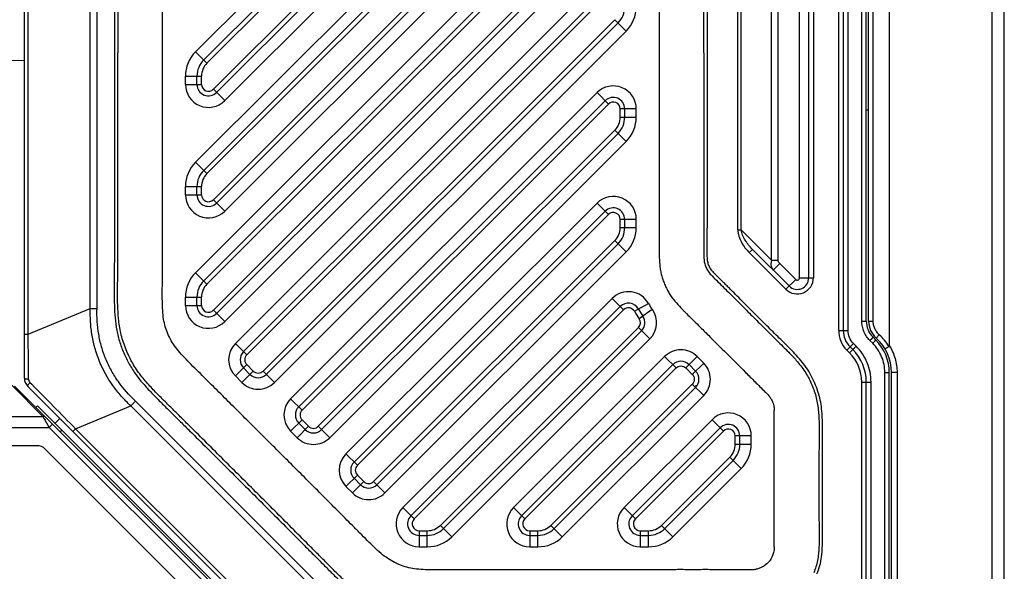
# Model space of a CAD drawing. Header units: millimetres. Extents: x 16 to 357, y 137 to 375.
# Tile 4 of 15: x 164 to 206, y 174 to 198. Entities that reach past the tile are written whole.
import ezdxf

# ---------------------------------------------------------------- set-up
doc = ezdxf.new("R2010")
doc.units = ezdxf.units.MM
doc.header["$LTSCALE"] = 16.335
doc.header["$PDMODE"] = 3
doc.header["$PDSIZE"] = 8
doc.layers.get('0').update_dxf_attribs({"linetype": 'CONTINUOUS'})
doc.layers.get('Defpoints').update_dxf_attribs({"linetype": 'CONTINUOUS'})
doc.layers.add('00_COMPONENTS', color=7, linetype='CONTINUOUS')
doc.layers.add('51__DRAFT_DIMS', color=7, linetype='CONTINUOUS')
doc.styles.get("Standard").update_dxf_attribs({"font": 'simfang.ttf'})
doc.dimstyles.new('DIMSTYLE_2', dxfattribs={"dimtxt": 3, "dimasz": 3, "dimexe": 2.5, "dimexo": 0.5, "dimgap": 0.75, "dimtad": 1, "dimdsep": 46, "dimtxsty": 'Standard', "dimblk": '_FILLED', "dimblk1": '_FILLED', "dimblk2": '_FILLED', "dimcen": 0.09, "dimclrt": 3, "dimazin": 2, "dimtp": 0.3, "dimtm": 0.3, "dimtfac": 1, "dimtofl": 0, "dimtmove": 0, "dimatfit": 3, "dimldrblk": '_FILLED', "dimfxl": 0, "dimtolj": 1, "dimarcsym": 0})

# ---------------------------------------------------------------- blocks, each defined once
blk = doc.blocks.new('_FILLED')
at = {"color": 0, "linetype": 'ByBlock'}
blk.add_solid([(0, 0), (-1, 0.167), (-1, -0.167)], dxfattribs=at)
blk = doc.blocks.new('*D44')
at = {"layer": '51__DRAFT_DIMS', "color": 0, "lineweight": -2}
for p, q in [((140.943, 174.934), (140.943, 156.467)), ((206.382, 171.428), (206.382, 156.467)), ((143.943, 158.967), (203.382, 158.967))]:
    blk.add_line(p, q, dxfattribs=at)
at = {"layer": 'Defpoints', "color": 0}
for p in [(140.943, 175.434), (206.382, 171.928), (206.382, 158.967)]:
    blk.add_point(p, dxfattribs=at)
at = {"layer": '51__DRAFT_DIMS', "color": 0, "linetype": 'ByBlock', "lineweight": -2, "xscale": 3, "yscale": 3, "zscale": 3}
for p, rotation in [((140.943, 158.967), 180.0000004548), ((206.382, 158.967), 4.5479998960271e-07)]:
    blk.add_blockref('_FILLED', p, dxfattribs=dict(at, rotation=rotation))
at = {"layer": '51__DRAFT_DIMS', "color": 3, "insert": (173.651, 163.717), "char_height": 3, "attachment_point": 2, "rotation": 0, "line_spacing_factor": 0.9}
blk.add_mtext('\\A1;65.44', dxfattribs=at)

msp = doc.modelspace()

# ---------------------------------------------------------------- linework, layer by layer
at = {"layer": '00_COMPONENTS', "color": 7}
for p, q in [((206.382, 170.067), (206.382, 223.967)), ((205.843, 222.26), (205.843, 171.774)), ((163.782, 182.855), (163.782, 217.517)), ((171.575, 196.71), (192.587, 217.724)), ((194.006, 217.163), (172.136, 195.291)), ((171.575, 191.902), (194.029, 214.357)), ((194.59, 212.938), (172.136, 190.482)), ((201.382, 209.757), (201.382, 184.276)), ((199.382, 209.103), (199.382, 184.931)), ((200.382, 185.345), (200.382, 208.689)), ((200.482, 185.345), (200.482, 208.689)), ((197.882, 187.224), (197.882, 206.81)), ((171.575, 187.093), (189.029, 204.548)), ((189.59, 203.129), (172.136, 185.674)), ((173.305, 184.015), (189.029, 199.74)), ((189.59, 198.321), (174.295, 183.025)), ((162.523, 196.713), (163.782, 196.681)), ((171.282, 195.645), (171.282, 196.003)), ((175.71, 181.611), (189.029, 194.931)), ((189.882, 194.219), (189.882, 194.578)), ((200.482, 194.517), (200.382, 194.517)), ((176.7, 180.621), (189.59, 193.512)), ((171.282, 190.836), (171.282, 191.195)), ((178.114, 179.206), (189.029, 190.123)), ((189.882, 189.411), (189.882, 189.769)), ((179.104, 178.217), (189.59, 188.703)), ((195.436, 188.463), (197.029, 186.87)), ((171.282, 186.027), (171.282, 186.386)), ((180.586, 176.87), (189.688, 185.973)), ((182.005, 176.31), (190.614, 184.92)), ((200.797, 184.517), (200.675, 184.638)), ((200.817, 184.599), (200.948, 184.746)), ((199.675, 184.224), (199.797, 184.103)), ((173.588, 183.025), (173.305, 183.308)), ((185.394, 176.87), (191.969, 183.446)), ((192.676, 183.446), (192.959, 183.163)), ((201.382, 168.738), (201.382, 183.103)), ((201.482, 168.781), (201.482, 183.103)), ((177.456, 168.409), (163.356, 182.509)), ((163.929, 182.502), (177.767, 168.663)), ((186.813, 176.31), (192.959, 182.456)), ((193.012, 182.519), (192.959, 182.519)), ((200.382, 168.717), (200.382, 182.689)), ((164.277, 181.588), (164.346, 181.661)), ((164.346, 181.661), (176.885, 169.121)), ((165.113, 180.894), (165.325, 181.106)), ((175.992, 180.621), (175.71, 180.904)), ((190.202, 176.87), (194.029, 180.698)), ((165.335, 180.53), (165.404, 180.602)), ((194.882, 179.985), (194.882, 180.344)), ((164.326, 179.918), (163.156, 179.918)), ((172.88, 171.571), (164.68, 179.771)), ((194.59, 179.278), (191.621, 176.31)), ((178.397, 178.217), (178.114, 178.499)), ((180.94, 176.017), (181.298, 176.017)), ((185.748, 176.017), (186.106, 176.017)), ((190.556, 176.017), (190.914, 176.017))]:
    msp.add_line(p, q, dxfattribs=at)
at = {"layer": '00_COMPONENTS', "color": 4}
for p, q in [((171.222, 197.064), (192.233, 218.078)), ((163.948, 184.778), (163.948, 217.517)), ((166.645, 185.895), (166.645, 217.517)), ((166.937, 185.895), (166.937, 217.517)), ((171.717, 196.569), (192.728, 217.583)), ((193.865, 217.305), (171.995, 195.432)), ((194.36, 216.81), (172.49, 194.937)), ((171.222, 192.255), (193.675, 214.711)), ((171.717, 191.76), (194.17, 214.216)), ((194.448, 213.08), (171.995, 190.624)), ((194.943, 212.585), (172.49, 190.129)), ((199.182, 184.931), (199.182, 209.103)), ((199.588, 184.931), (199.588, 209.103)), ((200.188, 185.345), (200.188, 208.689)), ((200.682, 185.345), (200.682, 208.689)), ((197.482, 187.224), (197.482, 206.81)), ((198.082, 206.81), (198.082, 187.224)), ((196.265, 187.988), (196.265, 206.046)), ((196.548, 187.988), (196.548, 206.046)), ((171.222, 187.447), (188.675, 204.902)), ((194.8, 189.312), (194.8, 204.722)), ((194.941, 189.312), (194.941, 204.722)), ((171.717, 186.952), (189.17, 204.407)), ((189.448, 203.271), (171.995, 185.815)), ((189.943, 202.776), (172.49, 185.32)), ((172.952, 184.368), (188.675, 200.093)), ((173.447, 183.873), (189.17, 199.598)), ((189.448, 198.462), (174.154, 183.166)), ((189.943, 197.967), (189.448, 198.462)), ((189.943, 197.967), (174.649, 182.671)), ((171.717, 196.569), (171.222, 197.064)), ((170.782, 195.645), (170.782, 196.003)), ((170.782, 196.003), (171.482, 196.003)), ((170.782, 195.645), (171.482, 195.645)), ((171.482, 195.645), (171.482, 196.003)), ((172.49, 194.937), (171.995, 195.432)), ((188.675, 195.285), (175.356, 181.964)), ((189.17, 194.79), (188.675, 195.285)), ((175.851, 181.469), (189.17, 194.79)), ((189.682, 194.219), (189.682, 194.578)), ((190.382, 194.578), (189.682, 194.578)), ((190.382, 194.219), (190.382, 194.578)), ((189.682, 194.219), (190.382, 194.219)), ((189.448, 193.653), (176.558, 180.762)), ((189.943, 193.159), (189.448, 193.653)), ((177.053, 180.267), (189.943, 193.159)), ((171.717, 191.76), (171.222, 192.255)), ((170.782, 190.836), (170.782, 191.195)), ((170.782, 191.195), (171.482, 191.195)), ((171.482, 190.836), (171.482, 191.195)), ((170.782, 190.836), (171.482, 190.836)), ((172.49, 190.129), (171.995, 190.624)), ((188.675, 190.476), (177.76, 179.56)), ((189.17, 189.981), (188.675, 190.476)), ((178.255, 179.065), (189.17, 189.981)), ((189.682, 189.411), (189.682, 189.769)), ((190.382, 189.769), (189.682, 189.769)), ((190.382, 189.411), (190.382, 189.769)), ((189.682, 189.411), (190.382, 189.411)), ((194.8, 189.312), (194.941, 189.312)), ((196.265, 187.988), (194.941, 189.312)), ((189.448, 188.845), (178.962, 178.358)), ((189.943, 188.35), (189.448, 188.845)), ((195.436, 188.463), (195.295, 188.322)), ((179.457, 177.863), (189.943, 188.35)), ((195.295, 188.322), (196.887, 186.729)), ((196.265, 187.988), (196.548, 187.988)), ((196.619, 187.846), (196.336, 187.563)), ((197.312, 187.153), (196.619, 187.846)), ((171.717, 186.952), (171.222, 187.447)), ((196.887, 186.729), (197.312, 187.153)), ((197.482, 187.224), (198.082, 187.224)), ((170.782, 186.027), (170.782, 186.386)), ((170.782, 186.386), (171.482, 186.386)), ((171.482, 186.027), (171.482, 186.386)), ((189.334, 186.327), (180.232, 177.224)), ((189.829, 185.832), (189.334, 186.327)), ((163.948, 184.778), (166.645, 185.895)), ((166.645, 185.895), (166.937, 185.895)), ((170.782, 186.027), (171.482, 186.027)), ((172.49, 185.32), (171.995, 185.815)), ((180.727, 176.729), (189.829, 185.832)), ((190.302, 185.768), (190.91, 186.115)), ((191.08, 185.846), (190.507, 185.445)), ((190.473, 185.061), (181.864, 176.451)), ((190.968, 184.566), (190.473, 185.061)), ((199.182, 184.931), (199.588, 184.931)), ((200.188, 185.345), (200.382, 185.345)), ((200.482, 185.345), (200.682, 185.345)), ((163.782, 184.778), (163.948, 184.778)), ((182.359, 175.956), (190.968, 184.566)), ((173.447, 183.873), (172.952, 184.368)), ((199.675, 184.224), (199.534, 184.083)), ((199.534, 184.083), (199.655, 183.961)), ((199.655, 183.961), (199.797, 184.103)), ((199.943, 184.244), (199.822, 184.365)), ((200.66, 184.376), (200.539, 184.497)), ((191.615, 183.799), (185.041, 177.224)), ((192.11, 183.304), (191.615, 183.799)), ((193.029, 183.8), (192.534, 183.305)), ((193.313, 183.516), (193.029, 183.8)), ((172.952, 182.954), (173.447, 183.449)), ((173.73, 183.166), (173.447, 183.449)), ((185.536, 176.729), (192.11, 183.304)), ((192.534, 183.305), (192.817, 183.022)), ((193.313, 183.516), (192.817, 183.022)), ((173.235, 182.671), (172.952, 182.954)), ((173.235, 182.671), (173.73, 183.166)), ((174.649, 182.671), (174.154, 183.166)), ((201.188, 168.538), (201.188, 183.103)), ((201.188, 183.103), (201.382, 183.103)), ((201.722, 183.103), (201.482, 183.103)), ((201.722, 183.103), (201.722, 171.579)), ((163.227, 182.547), (164.577, 181.197)), ((164.022, 182.673), (164.103, 182.591)), ((192.817, 182.597), (186.672, 176.451)), ((193.312, 182.102), (192.817, 182.597)), ((200.182, 168.517), (200.182, 182.689)), ((200.182, 182.689), (200.588, 182.689)), ((200.588, 168.63), (200.588, 182.689)), ((175.356, 181.964), (175.851, 181.469)), ((187.167, 175.956), (193.312, 182.102)), ((166.006, 180.66), (168.402, 181.652)), ((168.402, 181.652), (168.608, 181.859)), ((176.918, 173.136), (168.402, 181.652)), ((177.124, 173.343), (168.608, 181.859)), ((161.856, 181.197), (164.577, 181.197)), ((164.585, 181.183), (164.864, 180.718)), ((161.656, 180.718), (164.864, 180.718)), ((164.652, 181.072), (164.677, 181.031)), ((165.006, 180.859), (164.864, 180.718)), ((164.864, 180.718), (175.664, 169.918)), ((166.006, 180.66), (165.888, 180.542)), ((166.006, 180.66), (175.925, 170.74)), ((175.851, 181.045), (175.356, 180.55)), ((175.639, 180.267), (176.134, 180.762)), ((176.134, 180.762), (175.851, 181.045)), ((176.558, 180.762), (177.053, 180.267)), ((193.675, 181.051), (189.849, 177.224)), ((194.17, 180.556), (193.675, 181.051)), ((175.356, 180.55), (175.639, 180.267)), ((190.344, 176.729), (194.17, 180.556)), ((194.682, 179.985), (194.682, 180.344)), ((195.382, 180.344), (194.682, 180.344)), ((195.382, 179.985), (195.382, 180.344)), ((194.682, 179.985), (195.382, 179.985)), ((177.76, 179.56), (178.255, 179.065)), ((194.448, 179.42), (191.48, 176.451)), ((194.943, 178.925), (194.448, 179.42)), ((178.255, 178.641), (177.76, 178.146)), ((178.538, 178.358), (178.255, 178.641)), ((191.975, 175.956), (194.943, 178.925)), ((177.76, 178.146), (178.043, 177.863)), ((178.043, 177.863), (178.538, 178.358)), ((178.962, 178.358), (179.457, 177.863)), ((180.232, 177.224), (180.727, 176.729)), ((185.041, 177.224), (185.536, 176.729)), ((189.849, 177.224), (190.344, 176.729)), ((181.864, 176.451), (182.359, 175.956)), ((186.672, 176.451), (187.167, 175.956)), ((191.48, 176.451), (191.975, 175.956)), ((180.94, 176.217), (180.94, 175.517)), ((180.94, 176.217), (181.298, 176.217)), ((181.298, 175.517), (181.298, 176.217)), ((185.748, 176.217), (185.748, 175.517)), ((185.748, 176.217), (186.106, 176.217)), ((186.106, 175.517), (186.106, 176.217)), ((190.556, 176.217), (190.556, 175.517)), ((190.556, 176.217), (190.914, 176.217)), ((190.914, 175.517), (190.914, 176.217)), ((180.94, 175.517), (181.298, 175.517)), ((185.748, 175.517), (186.106, 175.517)), ((190.556, 175.517), (190.914, 175.517))]:
    msp.add_line(p, q, dxfattribs=at)
msp.add_lwpolyline([(164.586, 181.183), (164.595, 181.167), (164.605, 181.15), (164.616, 181.131), (164.628, 181.112)], dxfattribs=at)
at = {"layer": '00_COMPONENTS', "color": 7}
for centre, radius, start, end in [((188.882, 199.028), 1, 315.0028, 0), ((172.282, 196.003), 1, 135.0028, 180), ((171.782, 195.645), 0.5, 180, 315.0028), ((189.382, 194.578), 0.5, 0, 135.0028), ((188.882, 194.219), 1, 315.0028, 0), ((172.282, 191.195), 1, 135.0028, 180), ((171.782, 190.836), 0.5, 180, 315.0028), ((189.382, 189.769), 0.5, 0, 135.0028), ((188.882, 189.411), 1, 315.0028, 0), ((172.282, 186.386), 1, 135.0028, 180), ((197.382, 187.224), 0.5, 225, 0), ((171.782, 186.027), 0.5, 180, 315.0028), ((190.041, 185.62), 0.5, 29.7074, 135.0028), ((193.922, 187.833), 3.967, 209.6922, 214.9559), ((190.261, 185.273), 0.5, 315.0028, 34.9421), ((200.382, 184.931), 1, 180, 225), ((201.382, 185.345), 1, 180, 225), ((201.482, 185.345), 1, 180, 228.2732), ((199.382, 183.103), 2, 0, 45), ((199.482, 183.103), 2, 0, 48.2732), ((198.382, 182.689), 2, 0, 45), ((173.659, 183.661), 0.5, 135.0028, 225), ((192.322, 183.092), 0.5, 45.0339, 135.0028), ((164.282, 182.855), 0.5, 180, 225), ((173.942, 183.378), 0.5, 225, 315.0028), ((192.605, 182.81), 0.5, 315.0028, 44.988), ((176.063, 181.257), 0.5, 135.0028, 225), ((194.382, 180.344), 0.5, 0, 135.0028), ((176.346, 180.974), 0.5, 225, 315.0028), ((164.326, 179.418), 0.5, 45, 90), ((193.882, 179.985), 1, 315.0028, 0), ((178.467, 178.853), 0.5, 135.0028, 225), ((178.75, 178.57), 0.5, 225, 315.0028), ((180.94, 176.517), 0.5, 135.0028, 270), ((185.748, 176.517), 0.5, 135.0028, 270), ((190.556, 176.517), 0.5, 135.0028, 270), ((181.298, 177.017), 1, 270, 315.0028), ((186.106, 177.017), 1, 270, 315.0028), ((190.914, 177.017), 1, 270, 315.0028)]:
    msp.add_arc(centre, radius, start, end, dxfattribs=at)
at = {"layer": '00_COMPONENTS', "color": 4}
for centre, radius, start, end in [((188.882, 199.028), 1.5, 315.0028, 0), ((172.282, 196.003), 1.5, 135.0028, 180), ((172.282, 196.003), 0.8, 135.0028, 180), ((171.782, 195.645), 1, 180, 315.0028), ((171.782, 195.645), 0.3, 180, 315.0028), ((189.382, 194.578), 1, 359.999, 135.003), ((189.382, 194.578), 0.3, 0.0033, 135.0036), ((188.882, 194.219), 0.8, 315.0029, 360), ((188.882, 194.219), 1.5, 315.0032, 360), ((172.282, 191.195), 1.5, 135.0028, 180), ((172.282, 191.195), 0.8, 135.0028, 180), ((171.782, 190.836), 1, 180, 315.0028), ((171.782, 190.836), 0.3, 180, 315.0028), ((189.382, 189.769), 1, 359.999, 135.003), ((189.382, 189.769), 0.3, 0.0033, 135.0036), ((188.882, 189.411), 0.8, 315.0029, 360), ((188.882, 189.411), 1.5, 315.0032, 360), ((172.282, 186.386), 1.5, 135.0028, 180), ((197.382, 187.224), 0.7, 225, 0), ((197.382, 187.224), 0.1, 224.989, 0.0282), ((172.282, 186.386), 0.8, 135.0028, 180), ((190.041, 185.62), 1, 29.685, 135.0059), ((171.782, 186.027), 1, 180, 315.0028), ((171.782, 186.027), 0.3, 180, 315.0028), ((190.041, 185.62), 0.3, 29.7058, 135.0165), ((193.926, 187.835), 3.472, 209.6997, 214.9546), ((190.261, 185.273), 1, 315.0028, 34.9421), ((193.926, 187.835), 4.172, 209.696, 214.9523), ((190.261, 185.273), 0.3, 315.0028, 34.9421), ((200.382, 184.931), 1.2, 180, 225), ((173.659, 183.661), 1, 135.0028, 225), ((173.659, 183.661), 0.3, 135.0028, 225), ((198.382, 182.689), 1.8, 0, 45), ((164.171, 182.82), 0.21, 180.5149, 224.4388), ((173.942, 183.378), 0.3, 225, 315.0028), ((173.942, 183.378), 1, 225, 315.0028), ((176.063, 181.257), 1, 135.0001, 224.9995), ((171.09, 185.093), 7.59, 210.8893, 211.0081), ((176.063, 181.257), 0.3, 135, 225), ((194.382, 180.344), 1, 359.999, 135.003), ((176.346, 180.974), 0.3, 225.0028, 315.0028), ((176.346, 180.974), 1, 224.9958, 315.0011), ((194.382, 180.344), 0.3, 0.0033, 135.0036), ((193.882, 179.985), 0.8, 315.0029, 360), ((193.882, 179.985), 1.5, 315.0028, 360), ((178.467, 178.853), 1, 135.0001, 224.9995), ((178.467, 178.853), 0.3, 135, 225), ((178.75, 178.57), 0.3, 225.0028, 315.0028), ((178.75, 178.57), 1, 224.9958, 315.0011), ((180.94, 176.517), 1, 135.0029, 270.0002), ((185.748, 176.517), 1, 135.0018, 270.0002), ((190.556, 176.517), 1, 135.0019, 270.0002), ((180.94, 176.517), 0.3, 135.0005, 270.0007), ((181.298, 177.017), 0.8, 270, 315.0028), ((185.748, 176.517), 0.3, 135.0005, 270.0007), ((186.106, 177.017), 0.8, 270, 315.0028), ((190.556, 176.517), 0.3, 135.0005, 270.0007), ((190.914, 177.017), 0.8, 270, 315.0028), ((181.298, 177.017), 1.5, 270.0001, 315), ((186.106, 177.017), 1.5, 270, 315), ((190.914, 177.017), 1.5, 270.0001, 315)]:
    msp.add_arc(centre, radius, start, end, dxfattribs=at)
for points, knots in [([(185.382, 221.607), (185.004, 221.607), (184.248, 221.607), (183.114, 221.605), (182.169, 221.605), (181.413, 221.606), (180.846, 221.607), (180.279, 221.612), (179.712, 221.616), (179.145, 221.608), (178.673, 221.572), (178.299, 221.516), (177.929, 221.437), (177.568, 221.32), (177.218, 221.177), (176.875, 221.018), (176.465, 220.781), (176.016, 220.433), (175.595, 220.053), (175.192, 219.653), (174.794, 219.25), (174.395, 218.847), (173.862, 218.31), (173.196, 217.64), (172.394, 216.838), (171.592, 216.037), (170.922, 215.37), (170.386, 214.837), (170.05, 214.504), (169.781, 214.238), (169.513, 213.972), (169.248, 213.702), (168.994, 213.422), (168.749, 213.135), (168.523, 212.83), (168.33, 212.505), (168.158, 212.168), (167.975, 211.731), (167.811, 211.187), (167.724, 210.625), (167.689, 210.059), (167.682, 209.492), (167.687, 208.925), (167.689, 208.358), (167.691, 207.791), (167.693, 207.035), (167.694, 206.09), (167.694, 204.955), (167.694, 203.821), (167.693, 202.687), (167.692, 201.175), (167.692, 199.285), (167.692, 197.773), (167.692, 197.017)], [0, 0, 0, 0, 0.03125, 0.0625, 0.09375, 0.109375, 0.125, 0.140624, 0.15625, 0.171875, 0.187501, 0.195316, 0.203129, 0.218752, 0.226567, 0.234382, 0.250004, 0.265627, 0.281252, 0.296877, 0.312502, 0.328127, 0.343752, 0.375002, 0.406252, 0.437502, 0.468751, 0.484376, 0.500001, 0.507814, 0.515627, 0.531251, 0.539064, 0.546879, 0.562501, 0.570315, 0.57813, 0.593756, 0.609379, 0.625001, 0.640626, 0.656251, 0.671876, 0.687501, 0.703126, 0.718751, 0.750001, 0.781251, 0.812501, 0.84375, 0.875, 0.9375, 1, 1, 1, 1]), ([(185.382, 221.459), (185.005, 221.459), (184.251, 221.459), (183.119, 221.457), (182.176, 221.457), (181.421, 221.458), (180.855, 221.46), (180.289, 221.462), (179.725, 221.469), (179.163, 221.459), (178.607, 221.419), (178.058, 221.324), (177.53, 221.151), (177.021, 220.931), (176.539, 220.653), (176.1, 220.31), (175.685, 219.934), (175.286, 219.537), (174.757, 219.001), (174.092, 218.332), (173.294, 217.529), (172.494, 216.728), (171.693, 215.928), (170.891, 215.13), (170.222, 214.465), (169.685, 213.937), (169.292, 213.535), (168.92, 213.118), (168.588, 212.67), (168.323, 212.181), (168.111, 211.669), (167.951, 211.136), (167.87, 210.585), (167.836, 210.027), (167.83, 209.465), (167.835, 208.901), (167.837, 208.335), (167.839, 207.769), (167.841, 207.014), (167.842, 206.071), (167.843, 204.939), (167.842, 203.807), (167.841, 202.676), (167.84, 201.167), (167.84, 199.28), (167.84, 197.771), (167.841, 197.017)], [0, 0, 0, 0, 0.031385, 0.062772, 0.094164, 0.109861, 0.125561, 0.141262, 0.156934, 0.172504, 0.187987, 0.20333, 0.218693, 0.234103, 0.249435, 0.264833, 0.280363, 0.295971, 0.311662, 0.343054, 0.374446, 0.405837, 0.437229, 0.46862, 0.500012, 0.515678, 0.531286, 0.546798, 0.562169, 0.577515, 0.592928, 0.608275, 0.62364, 0.639148, 0.654737, 0.67042, 0.686117, 0.701813, 0.71751, 0.748901, 0.780291, 0.811679, 0.843066, 0.874452, 0.937226, 1, 1, 1, 1]), ([(193.472, 197.017), (193.472, 197.579), (193.472, 198.422), (193.472, 199.547), (193.472, 200.39), (193.472, 201.233), (193.473, 202.076), (193.473, 202.779), (193.473, 203.341), (193.472, 203.763), (193.472, 204.184), (193.472, 204.606), (193.471, 204.957), (193.471, 205.238), (193.471, 205.449), (193.47, 205.66), (193.47, 205.835), (193.473, 205.972), (193.481, 206.073), (193.504, 206.171), (193.533, 206.266), (193.576, 206.356), (193.627, 206.442), (193.688, 206.522), (193.759, 206.596), (193.832, 206.67), (193.931, 206.769), (194.055, 206.893), (194.205, 207.042), (194.404, 207.24), (194.653, 207.489), (194.951, 207.787), (195.348, 208.184), (195.845, 208.681), (196.342, 209.178), (196.74, 209.575), (197.039, 209.872), (197.341, 210.167), (197.636, 210.472), (197.913, 210.798), (198.137, 211.164), (198.305, 211.559), (198.423, 211.973), (198.467, 212.399), (198.481, 212.823), (198.476, 213.246), (198.475, 213.668), (198.473, 214.089), (198.472, 214.651), (198.471, 215.354), (198.471, 216.197), (198.474, 217.04), (198.475, 217.743), (198.481, 218.306), (198.466, 218.731), (198.418, 219.157), (198.298, 219.569), (198.124, 219.962), (197.899, 220.328), (197.624, 220.658), (197.202, 221.043), (196.827, 221.263), (196.563, 221.372)], [0, 0, 0, 0, 0.062386, 0.093579, 0.124772, 0.155965, 0.187158, 0.218351, 0.233948, 0.249545, 0.265142, 0.280739, 0.296336, 0.304134, 0.311933, 0.31973, 0.327503, 0.331344, 0.335018, 0.338716, 0.342409, 0.34607, 0.349798, 0.353436, 0.357239, 0.361113, 0.365003, 0.372798, 0.380598, 0.388397, 0.403995, 0.419592, 0.435189, 0.466382, 0.497572, 0.513169, 0.528759, 0.544358, 0.560054, 0.575827, 0.591699, 0.607511, 0.623376, 0.639178, 0.654884, 0.670502, 0.686097, 0.701692, 0.717287, 0.748477, 0.779667, 0.810857, 0.842047, 0.85767, 0.873378, 0.889191, 0.905048, 0.920873, 0.93671, 0.952547, 0.968389, 1, 1, 1, 1]), ([(193.324, 197.017), (193.324, 197.579), (193.324, 198.422), (193.324, 199.547), (193.324, 200.39), (193.324, 201.233), (193.324, 202.076), (193.324, 202.919), (193.324, 203.622), (193.324, 204.184), (193.324, 204.606), (193.323, 204.957), (193.323, 205.238), (193.323, 205.449), (193.322, 205.66), (193.323, 205.876), (193.326, 206.061), (193.36, 206.21), (193.395, 206.321), (193.445, 206.425), (193.504, 206.526), (193.574, 206.617), (193.651, 206.697), (193.726, 206.774), (193.826, 206.874), (193.951, 206.998), (194.1, 207.147), (194.299, 207.345), (194.548, 207.593), (194.846, 207.891), (195.243, 208.289), (195.74, 208.786), (196.237, 209.283), (196.635, 209.68), (196.935, 209.977), (197.235, 210.27), (197.525, 210.569), (197.791, 210.883), (198.005, 211.233), (198.165, 211.608), (198.278, 212.002), (198.32, 212.412), (198.333, 212.826), (198.328, 213.246), (198.327, 213.667), (198.325, 214.089), (198.324, 214.651), (198.323, 215.354), (198.323, 216.197), (198.325, 216.9), (198.326, 217.462), (198.328, 217.883), (198.331, 218.302), (198.319, 218.717), (198.273, 219.126), (198.158, 219.519), (197.992, 219.892), (197.778, 220.241), (197.517, 220.555), (197.115, 220.921), (196.758, 221.132), (196.507, 221.234)], [0, 0, 0, 0, 0.062793, 0.094189, 0.125586, 0.156982, 0.188378, 0.219773, 0.251168, 0.266865, 0.282562, 0.298259, 0.30611, 0.313956, 0.321808, 0.329708, 0.338077, 0.342374, 0.34668, 0.35104, 0.355287, 0.359683, 0.363793, 0.367768, 0.371712, 0.379565, 0.387412, 0.39526, 0.410955, 0.426651, 0.442348, 0.473745, 0.505148, 0.520844, 0.536556, 0.552248, 0.567738, 0.583057, 0.598138, 0.613371, 0.628467, 0.643716, 0.659185, 0.674841, 0.690542, 0.706244, 0.721945, 0.753347, 0.784749, 0.816151, 0.831858, 0.847553, 0.863193, 0.878661, 0.893886, 0.909004, 0.924203, 0.939374, 0.954543, 0.969725, 1, 1, 1, 1]), ([(169.782, 197.017), (169.782, 197.738), (169.782, 199.179), (169.782, 200.98), (169.782, 202.419), (169.783, 203.497), (169.783, 204.576), (169.784, 205.657), (169.783, 206.56), (169.782, 207.284), (169.782, 207.83), (169.78, 208.377), (169.779, 208.926), (169.777, 209.465), (169.777, 209.96), (169.794, 210.336), (169.835, 210.604), (169.896, 210.865), (170.003, 211.186), (170.156, 211.489), (170.298, 211.715), (170.459, 211.934), (170.715, 212.213), (171.066, 212.565), (171.449, 212.945), (171.838, 213.332), (172.225, 213.718), (172.611, 214.102), (173.122, 214.612), (173.759, 215.248), (174.523, 216.013), (175.289, 216.781), (175.93, 217.425), (176.445, 217.942), (176.764, 218.265), (177.013, 218.51), (177.229, 218.719), (177.491, 218.947), (177.834, 219.162), (178.14, 219.303), (178.397, 219.39), (178.591, 219.442), (178.786, 219.48), (178.984, 219.504), (179.196, 219.516), (179.522, 219.523), (179.963, 219.521), (180.51, 219.518), (181.059, 219.517), (181.605, 219.516), (182.327, 219.516), (183.227, 219.516), (184.305, 219.517), (185.023, 219.517), (185.382, 219.517)], [0, 0, 0, 0, 0.065533, 0.130982, 0.163661, 0.196311, 0.228975, 0.261703, 0.294545, 0.311024, 0.327551, 0.344132, 0.360772, 0.377455, 0.393064, 0.405756, 0.411627, 0.417699, 0.430023, 0.442348, 0.448408, 0.454272, 0.467033, 0.482743, 0.499457, 0.516089, 0.532632, 0.549105, 0.565522, 0.598258, 0.630968, 0.663784, 0.696835, 0.71349, 0.730156, 0.738067, 0.745238, 0.757482, 0.769551, 0.781866, 0.788033, 0.794187, 0.800137, 0.80602, 0.812304, 0.819416, 0.835648, 0.852435, 0.869078, 0.885602, 0.902033, 0.934713, 0.967321, 1, 1, 1, 1]), ([(196.382, 212.588), (196.381, 212.54), (196.379, 212.472), (196.362, 212.383), (196.34, 212.297), (196.304, 212.188), (196.24, 212.071), (196.179, 211.978), (196.115, 211.907), (196.017, 211.806), (195.868, 211.657), (195.675, 211.465), (195.476, 211.267), (195.213, 211.004), (194.886, 210.678), (194.497, 210.288), (193.983, 209.773), (193.472, 209.263), (192.965, 208.759), (192.648, 208.445), (192.375, 208.176), (192.186, 207.974), (192.021, 207.779), (191.894, 207.612), (191.783, 207.437), (191.688, 207.255), (191.606, 207.068), (191.533, 206.877), (191.473, 206.681), (191.43, 206.477), (191.404, 206.27), (191.384, 206.018), (191.375, 205.745), (191.378, 205.453), (191.379, 205.096), (191.381, 204.651), (191.383, 204.114), (191.383, 203.573), (191.384, 203.03), (191.384, 202.302), (191.383, 201.389), (191.382, 200.294), (191.382, 199.2), (191.382, 198.108), (191.382, 197.381), (191.382, 197.017)], [0, 0, 0, 0, 0.008229, 0.011678, 0.015532, 0.023431, 0.031329, 0.038405, 0.0424, 0.047793, 0.06249, 0.078594, 0.094644, 0.110634, 0.142433, 0.173995, 0.205322, 0.267273, 0.297892, 0.328272, 0.343897, 0.363754, 0.375639, 0.387817, 0.399642, 0.411298, 0.422986, 0.43467, 0.446328, 0.4582, 0.470387, 0.482181, 0.501677, 0.517196, 0.532362, 0.562894, 0.593659, 0.624621, 0.655741, 0.686984, 0.749684, 0.812425, 0.875043, 0.937558, 1, 1, 1, 1]), ([(167.692, 197.017), (167.692, 196.285), (167.692, 195.186), (167.693, 193.722), (167.693, 192.623), (167.694, 191.525), (167.695, 190.426), (167.694, 189.328), (167.692, 188.413), (167.689, 187.68), (167.687, 186.948), (167.677, 186.216), (167.714, 185.484), (167.782, 184.938), (167.898, 184.494), (168.021, 184.149), (168.16, 183.81), (168.323, 183.481), (168.516, 183.17), (168.729, 182.872), (169.024, 182.521), (169.4, 182.121), (169.79, 181.733), (170.18, 181.347), (170.57, 180.96), (171.089, 180.444), (171.738, 179.798), (172.516, 179.022), (173.293, 178.246), (174.069, 177.469), (174.845, 176.692), (175.491, 176.043), (176.007, 175.524), (176.395, 175.134), (176.782, 174.745), (177.167, 174.353), (177.559, 173.968), (177.966, 173.6), (178.401, 173.263), (178.877, 172.985), (179.38, 172.763), (179.814, 172.616), (180.171, 172.532), (180.532, 172.472), (180.989, 172.432), (181.538, 172.417), (181.996, 172.421), (182.362, 172.425), (182.728, 172.427), (183.369, 172.429), (184.284, 172.429), (185.016, 172.427), (185.382, 172.427)], [0, 0, 0, 0, 0.0625, 0.093751, 0.125001, 0.156251, 0.187501, 0.218751, 0.250002, 0.265627, 0.281252, 0.312501, 0.328126, 0.343749, 0.359371, 0.367185, 0.375, 0.390623, 0.398437, 0.406251, 0.421876, 0.437501, 0.453126, 0.468751, 0.484376, 0.500001, 0.531252, 0.562502, 0.593752, 0.625002, 0.656252, 0.687503, 0.703128, 0.718753, 0.734378, 0.750003, 0.765628, 0.781253, 0.796877, 0.812499, 0.828123, 0.843746, 0.85156, 0.859374, 0.874999, 0.890624, 0.906249, 0.914062, 0.921874, 0.9375, 0.96875, 1, 1, 1, 1]), ([(185.382, 172.575), (185.035, 172.575), (184.34, 172.576), (183.472, 172.577), (182.779, 172.575), (182.257, 172.573), (181.723, 172.566), (181.161, 172.572), (180.559, 172.612), (179.925, 172.727), (179.299, 172.951), (178.705, 173.239), (178.187, 173.605), (177.74, 174.001), (177.336, 174.393), (176.961, 174.775), (176.592, 175.145), (176.103, 175.638), (175.489, 176.254), (174.754, 176.993), (174.017, 177.731), (173.28, 178.468), (172.543, 179.204), (171.805, 179.94), (171.189, 180.553), (170.696, 181.043), (170.326, 181.411), (169.954, 181.78), (169.569, 182.16), (169.174, 182.574), (168.779, 183.037), (168.43, 183.574), (168.16, 184.174), (167.956, 184.802), (167.864, 185.431), (167.834, 186.022), (167.83, 186.577), (167.836, 187.109), (167.837, 187.632), (167.839, 188.153), (167.841, 188.847), (167.842, 189.715), (167.843, 190.758), (167.842, 191.8), (167.841, 193.191), (167.84, 194.93), (167.84, 196.321), (167.84, 197.017)], [0, 0, 0, 0, 0.029885, 0.059707, 0.074575, 0.089403, 0.104538, 0.12049, 0.13773, 0.156318, 0.175655, 0.194694, 0.212826, 0.229951, 0.245972, 0.261131, 0.275992, 0.290905, 0.320804, 0.350648, 0.380499, 0.410361, 0.440214, 0.470069, 0.499926, 0.514851, 0.529778, 0.544717, 0.559937, 0.57625, 0.593899, 0.612148, 0.63103, 0.650318, 0.66867, 0.68547, 0.701168, 0.716292, 0.731225, 0.746119, 0.761018, 0.790877, 0.820719, 0.850585, 0.880462, 0.940232, 1, 1, 1, 1]), ([(181.218, 174.52), (181.089, 174.525), (180.844, 174.541), (180.494, 174.598), (180.227, 174.685), (180.024, 174.766), (179.82, 174.859), (179.565, 175.005), (179.274, 175.235), (178.981, 175.504), (178.677, 175.802), (178.364, 176.117), (177.938, 176.55), (177.401, 177.088), (176.758, 177.736), (175.899, 178.597), (175.039, 179.458), (174.178, 180.318), (173.532, 180.963), (172.886, 181.607), (172.239, 182.25), (171.7, 182.787), (171.27, 183.212), (170.959, 183.521), (170.672, 183.82), (170.416, 184.108), (170.204, 184.401), (170.049, 184.709), (169.926, 185.021), (169.837, 185.35), (169.796, 185.713), (169.778, 186.112), (169.774, 186.54), (169.78, 187.137), (169.782, 187.896), (169.785, 188.808), (169.786, 189.722), (169.786, 190.634), (169.786, 191.85), (169.784, 193.37), (169.784, 195.194), (169.784, 196.409), (169.784, 197.017)], [0, 0, 0, 0, 0.013953, 0.026531, 0.038351, 0.044255, 0.050236, 0.062609, 0.075901, 0.090298, 0.105739, 0.121942, 0.138479, 0.171438, 0.204354, 0.23731, 0.303196, 0.336141, 0.369092, 0.402029, 0.434977, 0.467926, 0.484366, 0.500445, 0.51549, 0.529218, 0.542086, 0.554537, 0.566482, 0.578335, 0.591383, 0.605947, 0.621544, 0.637736, 0.670677, 0.703674, 0.736615, 0.769574, 0.802512, 0.868353, 0.934172, 1, 1, 1, 1]), ([(191.382, 197.017), (191.382, 196.273), (191.382, 195.157), (191.383, 193.669), (191.383, 192.553), (191.383, 191.626), (191.383, 190.886), (191.382, 190.334), (191.381, 189.783), (191.379, 189.235), (191.378, 188.676), (191.375, 188.298), (191.382, 188.103)], [0, 0, 0, 0, 0.250305, 0.375661, 0.500873, 0.625683, 0.687854, 0.749824, 0.811559, 0.873024, 0.934184, 1, 1, 1, 1]), ([(193.324, 197.017), (193.324, 196.514), (193.324, 195.76), (193.324, 194.755), (193.324, 194.002), (193.324, 193.249), (193.324, 192.494), (193.324, 191.738), (193.324, 190.98), (193.324, 190.347), (193.324, 189.838), (193.323, 189.455), (193.323, 189.071), (193.323, 188.75), (193.322, 188.494), (193.322, 188.311), (193.323, 188.151), (193.326, 188.024), (193.338, 187.922), (193.359, 187.829), (193.388, 187.734), (193.428, 187.641), (193.476, 187.555), (193.552, 187.438), (193.709, 187.277), (193.934, 187.053), (194.194, 186.794), (194.457, 186.532), (194.719, 186.27), (194.979, 186.009), (195.323, 185.665), (195.749, 185.239), (196.254, 184.736), (196.673, 184.321), (197.041, 183.961), (197.301, 183.681), (197.535, 183.4), (197.713, 183.156), (197.864, 182.898), (197.99, 182.632), (198.1, 182.36), (198.192, 182.079), (198.258, 181.786), (198.297, 181.488), (198.318, 181.203), (198.329, 180.953), (198.332, 180.742), (198.331, 180.499), (198.328, 180.207), (198.326, 179.734), (198.324, 179.134), (198.323, 178.408), (198.323, 177.679), (198.325, 177.072), (198.326, 176.591), (198.328, 176.294), (198.329, 176.058), (198.33, 175.88), (198.33, 175.686), (198.323, 175.461), (198.306, 175.201), (198.27, 174.923), (198.199, 174.651), (198.135, 174.477), (198.1, 174.392)], [0, 0, 0, 0, 0.061561, 0.092294, 0.123011, 0.153738, 0.184504, 0.215335, 0.24626, 0.277308, 0.292888, 0.308509, 0.324176, 0.339892, 0.34777, 0.355547, 0.362372, 0.367304, 0.371027, 0.374917, 0.379047, 0.383147, 0.387266, 0.391073, 0.400197, 0.414694, 0.429922, 0.445099, 0.460214, 0.475255, 0.49021, 0.519815, 0.548934, 0.577474, 0.592009, 0.611883, 0.624262, 0.63676, 0.648785, 0.660761, 0.672761, 0.684721, 0.696871, 0.709464, 0.721527, 0.731813, 0.740105, 0.747339, 0.761516, 0.775911, 0.80521, 0.834936, 0.86479, 0.894471, 0.909153, 0.92368, 0.930873, 0.938016, 0.945506, 0.954536, 0.965631, 0.977409, 0.988753, 1, 1, 1, 1]), ([(198.237, 174.336), (198.286, 174.456), (198.375, 174.702), (198.447, 175.085), (198.474, 175.472), (198.479, 175.858), (198.476, 176.243), (198.474, 176.754), (198.472, 177.393), (198.471, 178.16), (198.472, 178.927), (198.474, 179.567), (198.476, 180.078), (198.479, 180.462), (198.482, 180.847), (198.461, 181.361), (198.405, 181.878), (198.254, 182.374), (198.108, 182.734), (197.934, 183.082), (197.719, 183.406), (197.474, 183.707), (197.215, 183.994), (196.943, 184.266), (196.668, 184.534), (196.396, 184.804), (196.033, 185.165), (195.581, 185.616), (195.039, 186.159), (194.632, 186.566), (194.361, 186.837), (194.225, 186.973), (194.089, 187.108), (193.953, 187.243), (193.84, 187.356), (193.75, 187.446), (193.687, 187.513), (193.631, 187.586), (193.569, 187.689), (193.508, 187.828), (193.471, 188.009), (193.471, 188.196), (193.47, 188.386), (193.471, 188.642), (193.471, 188.961), (193.471, 189.345), (193.472, 189.728), (193.472, 190.112), (193.472, 190.496), (193.472, 191.007), (193.473, 191.647), (193.473, 192.414), (193.473, 193.181), (193.472, 193.948), (193.472, 194.715), (193.472, 195.738), (193.472, 196.505), (193.472, 197.017)], [0, 0, 0, 0, 0.015846, 0.031731, 0.047502, 0.063213, 0.078831, 0.094446, 0.125674, 0.156903, 0.188131, 0.219357, 0.234961, 0.250583, 0.26625, 0.281955, 0.313494, 0.329322, 0.345096, 0.360911, 0.376748, 0.392508, 0.408219, 0.423909, 0.43952, 0.455127, 0.470744, 0.501971, 0.533202, 0.564436, 0.572244, 0.580055, 0.58787, 0.595673, 0.603464, 0.607356, 0.611137, 0.614783, 0.618506, 0.625849, 0.633216, 0.64085, 0.648638, 0.656444, 0.672061, 0.687677, 0.703293, 0.71891, 0.734526, 0.750142, 0.781375, 0.812607, 0.84384, 0.875072, 0.906304, 0.937536, 1, 1, 1, 1]), ([(194.8, 189.312), (194.801, 189.218), (194.834, 189.029), (194.986, 188.683), (195.162, 188.455), (195.295, 188.322)], [0, 0, 0, 0, 0.249707, 0.500402, 1, 1, 1, 1]), ([(195.436, 188.463), (195.316, 188.583), (195.155, 188.782), (194.998, 189.075), (194.951, 189.233), (194.941, 189.312)], [0, 0, 0, 0, 0.510635, 0.76094, 1, 1, 1, 1]), ([(191.382, 188.103), (191.388, 187.969), (191.401, 187.764), (191.442, 187.493), (191.49, 187.292), (191.554, 187.097), (191.63, 186.907), (191.716, 186.722), (191.85, 186.48), (192.052, 186.21), (192.267, 185.972), (192.426, 185.809), (192.562, 185.673), (192.793, 185.446), (193.122, 185.119), (193.651, 184.592), (194.321, 183.922), (194.928, 183.315), (195.338, 182.904), (195.548, 182.696), (195.755, 182.489), (195.944, 182.301), (196.088, 182.156), (196.183, 182.053), (196.238, 181.962), (196.282, 181.887), (196.312, 181.82), (196.336, 181.75), (196.358, 181.667), (196.381, 181.561), (196.382, 181.488), (196.382, 181.446)], [0, 0, 0, 0, 0.047045, 0.071846, 0.095886, 0.119712, 0.143605, 0.167486, 0.191346, 0.240503, 0.285407, 0.303722, 0.320373, 0.352693, 0.417527, 0.482741, 0.614756, 0.749634, 0.783905, 0.818425, 0.853207, 0.886823, 0.91183, 0.924909, 0.93581, 0.948845, 0.955306, 0.961785, 0.974696, 0.985217, 1, 1, 1, 1]), ([(196.265, 187.988), (196.25, 187.943), (196.23, 187.859), (196.238, 187.739), (196.274, 187.639), (196.314, 187.586), (196.336, 187.563)], [0, 0, 0, 0, 0.310203, 0.565596, 0.789955, 1, 1, 1, 1]), ([(196.619, 187.846), (196.6, 187.865), (196.565, 187.907), (196.548, 187.961), (196.548, 187.988)], [0, 0, 0, 0, 0.504996, 1, 1, 1, 1]), ([(168.402, 181.652), (168.26, 181.789), (167.985, 182.073), (167.491, 182.69), (167.007, 183.56), (166.735, 184.517), (166.647, 185.302), (166.641, 185.698), (166.645, 185.895)], [0, 0, 0, 0, 0.125079, 0.25017, 0.5, 0.749829, 0.874921, 1, 1, 1, 1]), ([(168.608, 181.859), (168.335, 182.116), (167.96, 182.542), (167.556, 183.177), (167.31, 183.685), (167.124, 184.219), (166.961, 184.953), (166.926, 185.52), (166.937, 185.895)], [0, 0, 0, 0, 0.249846, 0.374915, 0.5, 0.625085, 0.750154, 1, 1, 1, 1]), ([(199.822, 184.365), (199.748, 184.439), (199.629, 184.617), (199.588, 184.827), (199.588, 184.931)], [0, 0, 0, 0, 0.500066, 1, 1, 1, 1]), ([(200.539, 184.497), (200.429, 184.607), (200.25, 184.874), (200.188, 185.189), (200.188, 185.345)], [0, 0, 0, 0, 0.499941, 1, 1, 1, 1]), ([(200.948, 184.746), (200.907, 184.784), (200.832, 184.869), (200.748, 185.016), (200.694, 185.177), (200.682, 185.289), (200.682, 185.345)], [0, 0, 0, 0, 0.249842, 0.500176, 0.750033, 1, 1, 1, 1]), ([(163.962, 182.818), (163.96, 182.981), (163.955, 183.634), (163.949, 184.287), (163.948, 184.778)], [0, 0, 0, 0, 0.249, 1, 1, 1, 1]), ([(200.539, 184.497), (200.548, 184.506), (200.566, 184.524), (200.592, 184.55), (200.615, 184.574), (200.635, 184.595), (200.65, 184.61), (200.66, 184.62), (200.665, 184.626), (200.67, 184.631), (200.673, 184.635), (200.674, 184.637), (200.676, 184.638), (200.675, 184.638)], [0, 0, 0, 0, 0.194921, 0.383326, 0.556698, 0.707865, 0.831742, 0.881917, 0.923569, 0.956429, 0.980251, 0.994804, 1, 1, 1, 1]), ([(200.66, 184.376), (200.67, 184.385), (200.687, 184.402), (200.713, 184.428), (200.736, 184.452), (200.757, 184.473), (200.772, 184.489), (200.781, 184.499), (200.787, 184.505), (200.791, 184.51), (200.794, 184.513), (200.796, 184.515), (200.797, 184.517), (200.797, 184.517)], [0, 0, 0, 0, 0.194921, 0.383326, 0.556698, 0.707865, 0.831742, 0.881917, 0.923569, 0.956429, 0.980251, 0.994804, 1, 1, 1, 1]), ([(201.368, 184.236), (201.311, 184.331), (201.182, 184.511), (201.031, 184.673), (200.948, 184.746)], [0, 0, 0, 0, 0.499987, 1, 1, 1, 1]), ([(193.029, 183.8), (192.938, 183.892), (192.714, 184.04), (192.322, 184.119), (191.93, 184.04), (191.707, 183.892), (191.615, 183.799)], [0, 0, 0, 0, 0.249979, 0.5, 0.750021, 1, 1, 1, 1]), ([(199.675, 184.224), (199.676, 184.224), (199.677, 184.225), (199.679, 184.226), (199.683, 184.23), (199.688, 184.234), (199.694, 184.24), (199.705, 184.25), (199.721, 184.266), (199.743, 184.287), (199.768, 184.311), (199.794, 184.338), (199.813, 184.356), (199.822, 184.365)], [0, 0, 0, 0, 0.005238, 0.019936, 0.043987, 0.077146, 0.119148, 0.169711, 0.294361, 0.44607, 0.619473, 0.807074, 1, 1, 1, 1]), ([(199.797, 184.103), (199.797, 184.102), (199.798, 184.104), (199.8, 184.105), (199.804, 184.109), (199.809, 184.113), (199.815, 184.119), (199.826, 184.129), (199.842, 184.144), (199.864, 184.166), (199.889, 184.19), (199.916, 184.217), (199.934, 184.235), (199.943, 184.244)], [0, 0, 0, 0, 0.005238, 0.019936, 0.043987, 0.077145, 0.119148, 0.169711, 0.294361, 0.44607, 0.619473, 0.807074, 1, 1, 1, 1]), ([(200.588, 182.689), (200.588, 182.975), (200.474, 183.553), (200.146, 184.042), (199.943, 184.244)], [0, 0, 0, 0, 0.499997, 1, 1, 1, 1]), ([(201.188, 183.103), (201.188, 183.337), (201.094, 183.81), (200.826, 184.21), (200.66, 184.376)], [0, 0, 0, 0, 0.49998, 1, 1, 1, 1]), ([(201.382, 184.276), (201.492, 184.103), (201.663, 183.722), (201.722, 183.309), (201.722, 183.103)], [0, 0, 0, 0, 0.499312, 1, 1, 1, 1]), ([(192.11, 183.304), (192.164, 183.359), (192.322, 183.426), (192.481, 183.359), (192.534, 183.305)], [0, 0, 0, 0, 0.5, 1, 1, 1, 1]), ([(193.312, 182.102), (193.405, 182.194), (193.553, 182.418), (193.632, 182.809), (193.553, 183.201), (193.405, 183.425), (193.313, 183.516)], [0, 0, 0, 0, 0.249979, 0.5, 0.750021, 1, 1, 1, 1]), ([(163.782, 182.855), (163.782, 182.853), (163.786, 182.848), (163.803, 182.84), (163.838, 182.831), (163.894, 182.823), (163.937, 182.82), (163.962, 182.818)], [0, 0, 0, 0, 0.035416, 0.093969, 0.296423, 0.606519, 1, 1, 1, 1]), ([(192.817, 183.022), (192.845, 182.994), (192.89, 182.927), (192.913, 182.809), (192.889, 182.692), (192.846, 182.624), (192.817, 182.597)], [0, 0, 0, 0, 0.249953, 0.500162, 0.750175, 1, 1, 1, 1]), ([(163.929, 182.502), (163.924, 182.507), (163.925, 182.523), (163.931, 182.542), (163.947, 182.573), (163.977, 182.618), (164.005, 182.654), (164.022, 182.673)], [0, 0, 0, 0, 0.108701, 0.198491, 0.314335, 0.618737, 1, 1, 1, 1]), ([(164.103, 182.591), (164.418, 182.27), (165.052, 181.626), (165.685, 180.981), (166.006, 180.66)], [0, 0, 0, 0, 0.497737, 1, 1, 1, 1]), ([(164.719, 181.147), (164.701, 181.164), (164.656, 181.193), (164.603, 181.199), (164.577, 181.197)], [0, 0, 0, 0, 0.49359, 1, 1, 1, 1]), ([(196.382, 175.517), (196.381, 175.64), (196.38, 175.887), (196.376, 176.258), (196.375, 176.629), (196.376, 177.123), (196.375, 177.74), (196.376, 178.481), (196.375, 179.223), (196.376, 179.964), (196.375, 180.581), (196.38, 181.075), (196.382, 181.322), (196.382, 181.446)], [0, 0, 0, 0, 0.0625, 0.125, 0.1875, 0.25, 0.375, 0.5, 0.625, 0.75, 0.875, 0.9375, 1, 1, 1, 1]), ([(196.382, 175.517), (196.382, 175.48), (196.38, 175.414), (196.364, 175.318), (196.34, 175.226), (196.319, 175.164), (196.306, 175.133)], [0, 0, 0, 0, 0.281854, 0.498541, 0.744391, 1, 1, 1, 1]), ([(196.306, 175.133), (196.269, 175.043), (196.167, 174.873), (195.983, 174.707), (195.812, 174.609), (195.696, 174.565), (195.603, 174.541), (195.507, 174.521), (195.433, 174.518), (195.382, 174.517)], [0, 0, 0, 0, 0.248716, 0.498855, 0.622995, 0.750396, 0.813298, 0.869707, 1, 1, 1, 1]), ([(185.382, 174.516), (185.032, 174.517), (184.331, 174.518), (183.454, 174.518), (182.751, 174.517), (182.227, 174.513), (181.715, 174.507), (181.38, 174.511), (181.218, 174.518)], [0, 0, 0, 0, 0.252155, 0.504914, 0.631637, 0.758637, 0.882895, 1, 1, 1, 1]), ([(195.382, 174.517), (195.278, 174.516), (195.07, 174.517), (194.757, 174.519), (194.445, 174.522), (194.185, 174.521), (193.976, 174.521), (193.82, 174.521), (193.664, 174.521), (193.507, 174.524), (193.351, 174.525), (193.195, 174.522), (193.039, 174.521), (192.83, 174.522), (192.57, 174.52), (192.31, 174.526), (192.101, 174.523), (191.893, 174.521), (191.632, 174.522), (191.32, 174.522), (191.007, 174.522), (190.695, 174.521), (190.382, 174.522), (190.07, 174.522), (189.757, 174.518), (189.445, 174.523), (189.132, 174.521), (188.82, 174.523), (188.56, 174.519), (188.351, 174.519), (188.195, 174.52), (188.039, 174.522), (187.83, 174.522), (187.57, 174.521), (187.257, 174.522), (186.945, 174.519), (186.528, 174.521), (186.007, 174.519), (185.591, 174.518), (185.382, 174.517)], [0, 0, 0, 0, 0.03125, 0.0625, 0.09375, 0.125, 0.140625, 0.15625, 0.171875, 0.1875, 0.203124, 0.21875, 0.234375, 0.25, 0.28125, 0.312499, 0.328125, 0.34375, 0.375, 0.40625, 0.4375, 0.46875, 0.5, 0.53125, 0.5625, 0.59375, 0.625, 0.65625, 0.6875, 0.703125, 0.71875, 0.734375, 0.75, 0.78125, 0.8125, 0.84375, 0.875, 0.9375, 1, 1, 1, 1])]:
    msp.add_open_spline(points, degree=3, knots=knots, dxfattribs=at)
at = {"layer": '00_COMPONENTS', "color": 7}
for points, knots in [([(201.192, 184.141), (201.192, 184.141), (201.194, 184.141), (201.199, 184.142), (201.209, 184.147), (201.225, 184.155), (201.247, 184.166), (201.273, 184.181), (201.314, 184.204), (201.346, 184.223), (201.368, 184.236)], [0, 0, 0, 0, 0.006973, 0.022163, 0.079496, 0.171878, 0.295738, 0.446612, 0.618866, 1, 1, 1, 1]), ([(201.368, 184.236), (201.371, 184.238), (201.381, 184.25), (201.382, 184.265), (201.382, 184.276)], [0, 0, 0, 0, 0.249302, 1, 1, 1, 1])]:
    msp.add_open_spline(points, degree=3, knots=knots, dxfattribs=at)

# ---------------------------------------------------------------- dimensions: what is measured, and where the dimension line sits
at = {"layer": '51__DRAFT_DIMS', "color": 4}
dim = msp.add_linear_dim(base=(206.382, 158.967), p1=(140.943, 175.434), p2=(206.382, 171.928), angle=0, dimstyle='DIMSTYLE_2', dxfattribs=at)
dim.commit()
dim.dimension.update_dxf_attribs({"geometry": '*D44', "text_midpoint": (173.651, 158.967), "dimtype": 160})

doc.saveas('drawing.dxf')
